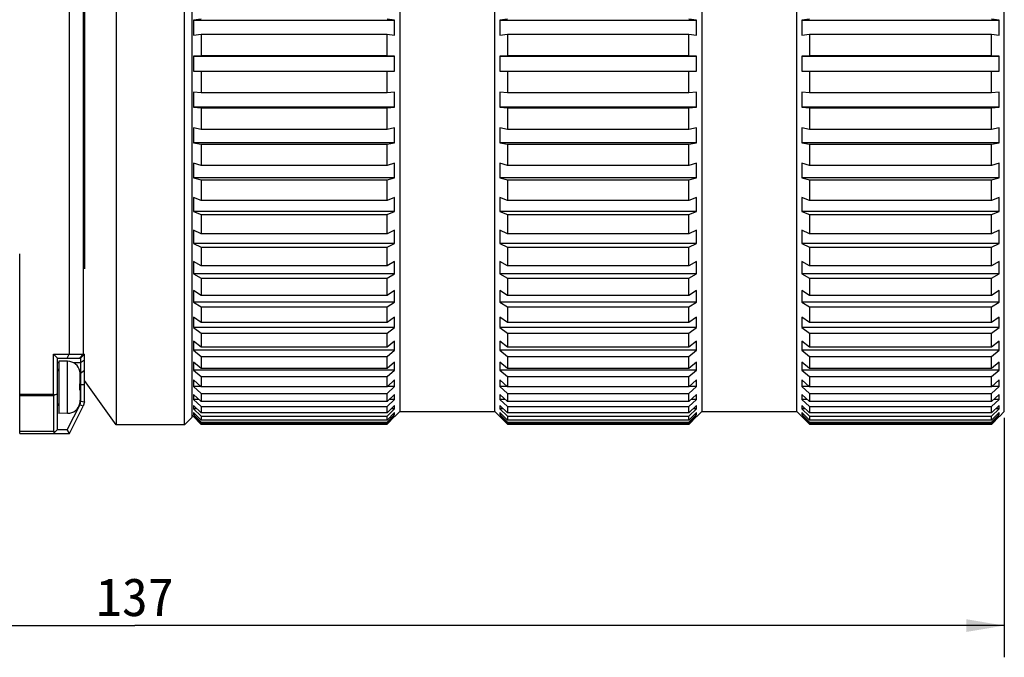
# Model space of a CAD drawing. Header units: millimetres. Extents: x 51 to 387, y 130 to 235.
# Tile 6 of 10: x 198 to 275, y 130 to 180. Entities that reach past the tile are written whole.
import ezdxf
from ezdxf.enums import TextEntityAlignment as Align

# ---------------------------------------------------------------- set-up
doc = ezdxf.new("R2010")
doc.units = ezdxf.units.MM
doc.header["$LTSCALE"] = 23.1
doc.layers.get('0').update_dxf_attribs({"linetype": 'CONTINUOUS'})
doc.layers.add('20_ALL_FEATURES', color=7, linetype='CONTINUOUS')
doc.layers.add('51__DRAFT_DIMS', color=7, linetype='CONTINUOUS')
doc.styles.get("Standard").update_dxf_attribs({"font": 'simfang.ttf'})
doc.dimstyles.new('DIMSTYLE_5', dxfattribs={"dimtxt": 3, "dimasz": 3, "dimexe": 2.5, "dimexo": 0.5, "dimgap": 0.75, "dimtad": 1, "dimdec": 1, "dimdsep": 46, "dimtxsty": 'STANDARD', "dimblk": '_FILLED', "dimblk1": '_FILLED', "dimblk2": '_FILLED', "dimcen": 0.09, "dimclrt": 3, "dimazin": 2, "dimtp": 0.5, "dimtm": 0.5, "dimtfac": 1, "dimtdec": 1, "dimtofl": 0, "dimtmove": 0, "dimatfit": 3, "dimldrblk": '_FILLED', "dimfxl": 1, "dimtolj": 1, "dimarcsym": 0})

# ---------------------------------------------------------------- blocks, each defined once
blk = doc.blocks.new('_FILLED')
at = {"color": 0, "linetype": 'ByBlock'}
blk.add_solid([(0, 0), (-1, 0.167), (-1, -0.167)], dxfattribs=at)
blk = doc.blocks.new('*D6')
at = {"layer": '51__DRAFT_DIMS', "color": 4}
for p, q in [((138.316, 149.037), (138.316, 130.112)), ((275.355, 148.983), (275.355, 130.112)), ((138.316, 132.612), (206.836, 132.612)), ((275.355, 132.612), (206.836, 132.612))]:
    blk.add_line(p, q, dxfattribs=at)
at = {"layer": '51__DRAFT_DIMS', "color": 4, "xscale": 3, "yscale": 3, "zscale": 3}
for p, rotation in [((138.316, 132.612), 180.0000004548), ((275.355, 132.612), 4.548e-07)]:
    blk.add_blockref('_FILLED', p, dxfattribs=dict(at, rotation=rotation))
at = {"layer": '51__DRAFT_DIMS', "color": 3}
blk.add_text('137', height=3, dxfattribs=at).set_placement((206.836, 133.362), align=Align.CENTER)

msp = doc.modelspace()

# ---------------------------------------------------------------- linework, layer by layer
at = {"layer": '20_ALL_FEATURES', "color": 7}
for p, q in [((205.355, 204.033), (205.355, 148.433)), ((210.755, 148.433), (210.755, 204.033)), ((211.355, 149.033), (211.355, 203.433)), ((227.705, 202.983), (227.705, 149.483)), ((235.205, 149.483), (235.205, 202.983)), ((251.505, 202.983), (251.505, 149.483)), ((259.005, 149.483), (259.005, 202.983)), ((275.355, 149.483), (275.355, 202.983)), ((201.665, 198.464), (201.665, 153.996)), ((202.758, 198.464), (202.758, 153.996)), ((202.855, 191.011), (202.855, 160.733)), ((212.055, 180.404), (211.455, 180.326)), ((211.455, 180.326), (211.455, 179.136)), ((211.455, 180.326), (227.305, 180.326)), ((227.305, 180.326), (226.705, 180.404)), ((227.305, 179.136), (227.305, 180.326)), ((236.205, 180.404), (235.605, 180.326)), ((235.605, 180.326), (251.105, 180.326)), ((235.605, 180.326), (235.605, 179.136)), ((251.105, 180.326), (250.505, 180.404)), ((251.105, 179.136), (251.105, 180.326)), ((260.005, 180.404), (259.405, 180.326)), ((259.405, 180.326), (274.955, 180.326)), ((259.405, 180.326), (259.405, 179.136)), ((274.955, 180.326), (274.355, 180.404)), ((274.955, 179.136), (274.955, 180.326)), ((211.455, 179.136), (212.055, 179.214)), ((212.055, 179.214), (212.055, 177.513)), ((212.055, 179.214), (226.705, 179.214)), ((226.705, 177.513), (226.705, 179.214)), ((226.705, 179.214), (227.305, 179.136)), ((235.605, 179.136), (236.205, 179.214)), ((236.205, 179.214), (250.505, 179.214)), ((236.205, 179.214), (236.205, 177.513)), ((250.505, 177.513), (250.505, 179.214)), ((250.505, 179.214), (251.105, 179.136)), ((259.405, 179.136), (260.005, 179.214)), ((260.005, 179.214), (274.355, 179.214)), ((260.005, 179.214), (260.005, 177.513)), ((274.355, 177.513), (274.355, 179.214)), ((274.355, 179.214), (274.955, 179.136)), ((212.055, 177.513), (211.455, 177.498)), ((211.455, 177.498), (211.455, 176.299)), ((211.455, 177.498), (227.305, 177.498)), ((226.705, 177.513), (212.055, 177.513)), ((227.305, 177.498), (226.705, 177.513)), ((227.305, 176.299), (227.305, 177.498)), ((236.205, 177.513), (235.605, 177.498)), ((235.605, 177.498), (251.105, 177.498)), ((235.605, 177.498), (235.605, 176.299)), ((250.505, 177.513), (236.205, 177.513)), ((251.105, 177.498), (250.505, 177.513)), ((251.105, 176.299), (251.105, 177.498)), ((260.005, 177.513), (259.405, 177.498)), ((259.405, 177.498), (274.955, 177.498)), ((259.405, 177.498), (259.405, 176.299)), ((274.355, 177.513), (260.005, 177.513)), ((274.955, 177.498), (274.355, 177.513)), ((274.955, 176.299), (274.955, 177.498)), ((211.455, 176.299), (212.055, 176.313)), ((212.055, 176.313), (212.055, 174.608)), ((212.055, 176.313), (226.705, 176.313)), ((226.705, 174.608), (226.705, 176.313)), ((226.705, 176.313), (227.305, 176.299)), ((235.605, 176.299), (236.205, 176.313)), ((236.205, 176.313), (250.505, 176.313)), ((236.205, 176.313), (236.205, 174.608)), ((250.505, 174.608), (250.505, 176.313)), ((250.505, 176.313), (251.105, 176.299)), ((259.405, 176.299), (260.005, 176.313)), ((260.005, 176.313), (274.355, 176.313)), ((260.005, 176.313), (260.005, 174.608)), ((274.355, 174.608), (274.355, 176.313)), ((274.355, 176.313), (274.955, 176.299)), ((211.455, 174.657), (211.455, 173.46)), ((212.055, 174.608), (211.455, 174.657)), ((226.705, 174.608), (212.055, 174.608)), ((227.305, 174.657), (226.705, 174.608)), ((227.305, 173.46), (227.305, 174.657)), ((235.605, 174.657), (235.605, 173.46)), ((236.205, 174.608), (235.605, 174.657)), ((250.505, 174.608), (236.205, 174.608)), ((251.105, 174.657), (250.505, 174.608)), ((251.105, 173.46), (251.105, 174.657)), ((259.405, 174.657), (259.405, 173.46)), ((260.005, 174.608), (259.405, 174.657)), ((274.355, 174.608), (260.005, 174.608)), ((274.955, 174.657), (274.355, 174.608)), ((274.955, 173.46), (274.955, 174.657)), ((227.305, 173.46), (211.455, 173.46)), ((211.455, 173.46), (212.055, 173.412)), ((212.055, 173.412), (226.705, 173.412)), ((212.055, 173.412), (212.055, 171.722)), ((226.705, 173.412), (227.305, 173.46)), ((226.705, 171.722), (226.705, 173.412)), ((251.105, 173.46), (235.605, 173.46)), ((235.605, 173.46), (236.205, 173.412)), ((236.205, 173.412), (250.505, 173.412)), ((236.205, 173.412), (236.205, 171.722)), ((250.505, 173.412), (251.105, 173.46)), ((250.505, 171.722), (250.505, 173.412)), ((274.955, 173.46), (259.405, 173.46)), ((259.405, 173.46), (260.005, 173.412)), ((260.005, 173.412), (274.355, 173.412)), ((260.005, 173.412), (260.005, 171.722)), ((274.355, 173.412), (274.955, 173.46)), ((274.355, 171.722), (274.355, 173.412)), ((211.455, 171.832), (211.455, 170.652)), ((212.055, 171.722), (211.455, 171.832)), ((226.705, 171.722), (212.055, 171.722)), ((227.305, 171.832), (226.705, 171.722)), ((227.305, 170.652), (227.305, 171.832)), ((235.605, 171.832), (235.605, 170.652)), ((236.205, 171.722), (235.605, 171.832)), ((250.505, 171.722), (236.205, 171.722)), ((251.105, 171.832), (250.505, 171.722)), ((251.105, 170.652), (251.105, 171.832)), ((259.405, 171.832), (259.405, 170.652)), ((260.005, 171.722), (259.405, 171.832)), ((274.355, 171.722), (260.005, 171.722)), ((274.955, 171.832), (274.355, 171.722)), ((274.955, 170.652), (274.955, 171.832)), ((227.305, 170.652), (211.455, 170.652)), ((211.455, 170.652), (212.055, 170.542)), ((212.055, 170.542), (226.705, 170.542)), ((212.055, 170.542), (212.055, 168.884)), ((226.705, 170.542), (227.305, 170.652)), ((226.705, 168.884), (226.705, 170.542)), ((251.105, 170.652), (235.605, 170.652)), ((235.605, 170.652), (236.205, 170.542)), ((236.205, 170.542), (250.505, 170.542)), ((236.205, 170.542), (236.205, 168.884)), ((250.505, 170.542), (251.105, 170.652)), ((250.505, 168.884), (250.505, 170.542)), ((274.955, 170.652), (259.405, 170.652)), ((259.405, 170.652), (260.005, 170.542)), ((260.005, 170.542), (274.355, 170.542)), ((260.005, 170.542), (260.005, 168.884)), ((274.355, 170.542), (274.955, 170.652)), ((274.355, 168.884), (274.355, 170.542)), ((211.455, 169.056), (211.455, 167.906)), ((212.055, 168.884), (211.455, 169.056)), ((226.705, 168.884), (212.055, 168.884)), ((227.305, 169.056), (226.705, 168.884)), ((227.305, 167.906), (227.305, 169.056)), ((235.605, 169.056), (235.605, 167.906)), ((236.205, 168.884), (235.605, 169.056)), ((250.505, 168.884), (236.205, 168.884)), ((251.105, 169.056), (250.505, 168.884)), ((251.105, 167.906), (251.105, 169.056)), ((259.405, 169.056), (259.405, 167.906)), ((260.005, 168.884), (259.405, 169.056)), ((274.355, 168.884), (260.005, 168.884)), ((274.955, 169.056), (274.355, 168.884)), ((274.955, 167.906), (274.955, 169.056)), ((227.305, 167.906), (211.455, 167.906)), ((211.455, 167.906), (212.055, 167.734)), ((212.055, 167.734), (226.705, 167.734)), ((212.055, 167.734), (212.055, 166.127)), ((226.705, 167.734), (227.305, 167.906)), ((226.705, 166.127), (226.705, 167.734)), ((251.105, 167.906), (235.605, 167.906)), ((235.605, 167.906), (236.205, 167.734)), ((236.205, 167.734), (250.505, 167.734)), ((236.205, 167.734), (236.205, 166.127)), ((250.505, 167.734), (251.105, 167.906)), ((250.505, 166.127), (250.505, 167.734)), ((274.955, 167.906), (259.405, 167.906)), ((259.405, 167.906), (260.005, 167.734)), ((260.005, 167.734), (274.355, 167.734)), ((260.005, 167.734), (260.005, 166.127)), ((274.355, 167.734), (274.955, 167.906)), ((274.355, 166.127), (274.355, 167.734)), ((211.455, 166.358), (211.455, 165.25)), ((212.055, 166.127), (211.455, 166.358)), ((226.705, 166.127), (212.055, 166.127)), ((227.305, 166.358), (226.705, 166.127)), ((227.305, 165.25), (227.305, 166.358)), ((235.605, 166.358), (235.605, 165.25)), ((236.205, 166.127), (235.605, 166.358)), ((250.505, 166.127), (236.205, 166.127)), ((251.105, 166.358), (250.505, 166.127)), ((251.105, 165.25), (251.105, 166.358)), ((259.405, 166.358), (259.405, 165.25)), ((260.005, 166.127), (259.405, 166.358)), ((274.355, 166.127), (260.005, 166.127)), ((274.955, 166.358), (274.355, 166.127)), ((274.955, 165.25), (274.955, 166.358)), ((227.305, 165.25), (211.455, 165.25)), ((211.455, 165.25), (212.055, 165.02)), ((212.055, 165.02), (226.705, 165.02)), ((212.055, 165.02), (212.055, 163.481)), ((226.705, 165.02), (227.305, 165.25)), ((226.705, 163.481), (226.705, 165.02)), ((251.105, 165.25), (235.605, 165.25)), ((235.605, 165.25), (236.205, 165.02)), ((236.205, 165.02), (250.505, 165.02)), ((236.205, 165.02), (236.205, 163.481)), ((250.505, 165.02), (251.105, 165.25)), ((250.505, 163.481), (250.505, 165.02)), ((274.955, 165.25), (259.405, 165.25)), ((259.405, 165.25), (260.005, 165.02)), ((260.005, 165.02), (274.355, 165.02)), ((260.005, 165.02), (260.005, 163.481)), ((274.355, 165.02), (274.955, 165.25)), ((274.355, 163.481), (274.355, 165.02)), ((211.455, 163.769), (211.455, 162.715)), ((212.055, 163.481), (211.455, 163.769)), ((227.305, 163.769), (226.705, 163.481)), ((227.305, 162.715), (227.305, 163.769)), ((235.605, 163.769), (235.605, 162.715)), ((236.205, 163.481), (235.605, 163.769)), ((251.105, 163.769), (250.505, 163.481)), ((251.105, 162.715), (251.105, 163.769)), ((259.405, 163.769), (259.405, 162.715)), ((260.005, 163.481), (259.405, 163.769)), ((274.955, 163.769), (274.355, 163.481)), ((274.955, 162.715), (274.955, 163.769)), ((226.705, 163.481), (212.055, 163.481)), ((250.505, 163.481), (236.205, 163.481)), ((274.355, 163.481), (260.005, 163.481)), ((227.305, 162.715), (211.455, 162.715)), ((211.455, 162.715), (212.055, 162.428)), ((212.055, 162.428), (226.705, 162.428)), ((212.055, 162.428), (212.055, 160.975)), ((226.705, 162.428), (227.305, 162.715)), ((226.705, 160.975), (226.705, 162.428)), ((251.105, 162.715), (235.605, 162.715)), ((235.605, 162.715), (236.205, 162.428)), ((236.205, 162.428), (250.505, 162.428)), ((236.205, 162.428), (236.205, 160.975)), ((250.505, 162.428), (251.105, 162.715)), ((250.505, 160.975), (250.505, 162.428)), ((274.955, 162.715), (259.405, 162.715)), ((259.405, 162.715), (260.005, 162.428)), ((260.005, 162.428), (274.355, 162.428)), ((260.005, 162.428), (260.005, 160.975)), ((274.355, 162.428), (274.955, 162.715)), ((274.355, 160.975), (274.355, 162.428)), ((197.755, 147.762), (197.755, 161.916)), ((211.455, 161.316), (211.455, 160.328)), ((212.055, 160.975), (211.455, 161.316)), ((226.705, 160.975), (212.055, 160.975)), ((227.305, 161.316), (226.705, 160.975)), ((227.305, 160.328), (227.305, 161.316)), ((235.605, 161.316), (235.605, 160.328)), ((236.205, 160.975), (235.605, 161.316)), ((250.505, 160.975), (236.205, 160.975)), ((251.105, 161.316), (250.505, 160.975)), ((251.105, 160.328), (251.105, 161.316)), ((259.405, 161.316), (259.405, 160.328)), ((260.005, 160.975), (259.405, 161.316)), ((274.355, 160.975), (260.005, 160.975)), ((274.955, 161.316), (274.355, 160.975)), ((274.955, 160.328), (274.955, 161.316)), ((227.305, 160.328), (211.455, 160.328)), ((211.455, 160.328), (212.055, 159.987)), ((212.055, 159.987), (226.705, 159.987)), ((212.055, 159.987), (212.055, 158.636)), ((226.705, 159.987), (227.305, 160.328)), ((226.705, 158.636), (226.705, 159.987)), ((251.105, 160.328), (235.605, 160.328)), ((235.605, 160.328), (236.205, 159.987)), ((236.205, 159.987), (250.505, 159.987)), ((236.205, 159.987), (236.205, 158.636)), ((250.505, 159.987), (251.105, 160.328)), ((250.505, 158.636), (250.505, 159.987)), ((274.955, 160.328), (259.405, 160.328)), ((259.405, 160.328), (260.005, 159.987)), ((260.005, 159.987), (274.355, 159.987)), ((260.005, 159.987), (260.005, 158.636)), ((274.355, 159.987), (274.955, 160.328)), ((274.355, 158.636), (274.355, 159.987)), ((211.455, 159.026), (211.455, 158.115)), ((212.055, 158.636), (211.455, 159.026)), ((226.705, 158.636), (212.055, 158.636)), ((227.305, 159.026), (226.705, 158.636)), ((227.305, 158.115), (227.305, 159.026)), ((235.605, 159.026), (235.605, 158.115)), ((236.205, 158.636), (235.605, 159.026)), ((250.505, 158.636), (236.205, 158.636)), ((251.105, 159.026), (250.505, 158.636)), ((251.105, 158.115), (251.105, 159.026)), ((259.405, 159.026), (259.405, 158.115)), ((260.005, 158.636), (259.405, 159.026)), ((274.355, 158.636), (260.005, 158.636)), ((274.955, 159.026), (274.355, 158.636)), ((274.955, 158.115), (274.955, 159.026)), ((227.305, 158.115), (211.455, 158.115)), ((211.455, 158.115), (212.055, 157.725)), ((212.055, 157.725), (226.705, 157.725)), ((212.055, 157.725), (212.055, 156.489)), ((226.705, 157.725), (227.305, 158.115)), ((226.705, 156.489), (226.705, 157.725)), ((251.105, 158.115), (235.605, 158.115)), ((235.605, 158.115), (236.205, 157.725)), ((236.205, 157.725), (250.505, 157.725)), ((236.205, 157.725), (236.205, 156.489)), ((250.505, 157.725), (251.105, 158.115)), ((250.505, 156.489), (250.505, 157.725)), ((274.955, 158.115), (259.405, 158.115)), ((259.405, 158.115), (260.005, 157.725)), ((260.005, 157.725), (274.355, 157.725)), ((260.005, 157.725), (260.005, 156.489)), ((274.355, 157.725), (274.955, 158.115)), ((274.355, 156.489), (274.355, 157.725)), ((211.455, 156.925), (211.455, 156.101)), ((212.055, 156.489), (211.455, 156.925)), ((227.305, 156.925), (226.705, 156.489)), ((227.305, 156.101), (227.305, 156.925)), ((235.605, 156.925), (235.605, 156.101)), ((236.205, 156.489), (235.605, 156.925)), ((251.105, 156.925), (250.505, 156.489)), ((251.105, 156.101), (251.105, 156.925)), ((259.405, 156.925), (259.405, 156.101)), ((260.005, 156.489), (259.405, 156.925)), ((274.955, 156.925), (274.355, 156.489)), ((274.955, 156.101), (274.955, 156.925)), ((227.305, 156.101), (211.455, 156.101)), ((211.455, 156.101), (212.055, 155.665)), ((226.705, 156.489), (212.055, 156.489)), ((226.705, 155.665), (227.305, 156.101)), ((251.105, 156.101), (235.605, 156.101)), ((235.605, 156.101), (236.205, 155.665)), ((250.505, 156.489), (236.205, 156.489)), ((250.505, 155.665), (251.105, 156.101)), ((274.955, 156.101), (259.405, 156.101)), ((259.405, 156.101), (260.005, 155.665)), ((274.355, 156.489), (260.005, 156.489)), ((274.355, 155.665), (274.955, 156.101)), ((212.055, 155.665), (226.705, 155.665)), ((212.055, 155.665), (212.055, 154.559)), ((226.705, 154.559), (226.705, 155.665)), ((236.205, 155.665), (250.505, 155.665)), ((236.205, 155.665), (236.205, 154.559)), ((250.505, 154.559), (250.505, 155.665)), ((260.005, 155.665), (274.355, 155.665)), ((260.005, 155.665), (260.005, 154.559)), ((274.355, 154.559), (274.355, 155.665)), ((211.455, 155.036), (211.455, 154.307)), ((212.055, 154.559), (211.455, 155.036)), ((226.705, 154.559), (212.055, 154.559)), ((227.305, 155.036), (226.705, 154.559)), ((227.305, 154.307), (227.305, 155.036)), ((235.605, 155.036), (235.605, 154.307)), ((236.205, 154.559), (235.605, 155.036)), ((250.505, 154.559), (236.205, 154.559)), ((251.105, 155.036), (250.505, 154.559)), ((251.105, 154.307), (251.105, 155.036)), ((259.405, 155.036), (259.405, 154.307)), ((260.005, 154.559), (259.405, 155.036)), ((274.355, 154.559), (260.005, 154.559)), ((274.955, 155.036), (274.355, 154.559)), ((274.955, 154.307), (274.955, 155.036)), ((200.432, 153.996), (202.855, 153.996)), ((200.732, 153.696), (200.432, 153.996)), ((200.433, 150.843), (200.432, 153.996)), ((200.732, 153.696), (202.556, 153.696)), ((200.733, 148.062), (200.732, 153.696)), ((201.489, 153.696), (201.665, 153.996)), ((202.478, 153.696), (202.758, 153.996)), ((202.556, 153.696), (202.555, 150.289)), ((202.855, 153.996), (202.556, 153.696)), ((202.855, 150.254), (202.855, 153.996)), ((227.305, 154.307), (211.455, 154.307)), ((211.455, 154.307), (212.055, 153.83)), ((212.055, 153.83), (226.705, 153.83)), ((212.055, 153.83), (212.055, 152.867)), ((226.705, 153.83), (227.305, 154.307)), ((226.705, 152.867), (226.705, 153.83)), ((251.105, 154.307), (235.605, 154.307)), ((235.605, 154.307), (236.205, 153.83)), ((236.205, 153.83), (250.505, 153.83)), ((236.205, 153.83), (236.205, 152.867)), ((250.505, 153.83), (251.105, 154.307)), ((250.505, 152.867), (250.505, 153.83)), ((274.955, 154.307), (259.405, 154.307)), ((259.405, 154.307), (260.005, 153.83)), ((260.005, 153.83), (274.355, 153.83)), ((260.005, 153.83), (260.005, 152.867)), ((274.355, 153.83), (274.955, 154.307)), ((274.355, 152.867), (274.355, 153.83)), ((201.532, 153.441), (200.832, 153.44)), ((200.832, 153.44), (200.833, 149.34)), ((211.455, 153.379), (211.455, 152.754)), ((212.055, 152.867), (211.455, 153.379)), ((227.305, 153.379), (226.705, 152.867)), ((227.305, 152.754), (227.305, 153.379)), ((235.605, 153.379), (235.605, 152.754)), ((236.205, 152.867), (235.605, 153.379)), ((251.105, 153.379), (250.505, 152.867)), ((251.105, 152.754), (251.105, 153.379)), ((259.405, 153.379), (259.405, 152.754)), ((260.005, 152.867), (259.405, 153.379)), ((274.955, 153.379), (274.355, 152.867)), ((274.955, 152.754), (274.955, 153.379)), ((202.507, 152.665), (202.507, 152.666)), ((202.532, 151.654), (202.532, 152.416)), ((227.305, 152.754), (211.455, 152.754)), ((211.455, 152.754), (212.055, 152.241)), ((226.705, 152.867), (212.055, 152.867)), ((212.055, 152.241), (226.705, 152.241)), ((212.055, 152.241), (212.055, 151.43)), ((226.705, 152.241), (227.305, 152.754)), ((226.705, 151.43), (226.705, 152.241)), ((251.105, 152.754), (235.605, 152.754)), ((235.605, 152.754), (236.205, 152.241)), ((250.505, 152.867), (236.205, 152.867)), ((236.205, 152.241), (250.505, 152.241)), ((236.205, 152.241), (236.205, 151.43)), ((250.505, 152.241), (251.105, 152.754)), ((250.505, 151.43), (250.505, 152.241)), ((274.955, 152.754), (259.405, 152.754)), ((259.405, 152.754), (260.005, 152.241)), ((274.355, 152.867), (260.005, 152.867)), ((260.005, 152.241), (274.355, 152.241)), ((260.005, 152.241), (260.005, 151.43)), ((274.355, 152.241), (274.955, 152.754)), ((274.355, 151.43), (274.355, 152.241)), ((202.532, 151.654), (202.503, 151.654)), ((202.532, 151.616), (202.532, 151.651)), ((205.355, 148.433), (202.855, 151.933)), ((211.455, 151.972), (211.455, 151.457)), ((212.055, 151.43), (211.455, 151.972)), ((212.025, 151.457), (211.455, 151.457)), ((211.455, 151.457), (212.055, 150.915)), ((226.705, 151.43), (212.055, 151.43)), ((227.305, 151.972), (226.705, 151.43)), ((226.705, 150.915), (227.305, 151.457)), ((227.305, 151.457), (226.736, 151.457)), ((227.305, 151.457), (227.305, 151.972)), ((235.605, 151.972), (235.605, 151.457)), ((236.205, 151.43), (235.605, 151.972)), ((236.175, 151.457), (235.605, 151.457)), ((235.605, 151.457), (236.205, 150.915)), ((250.505, 151.43), (236.205, 151.43)), ((251.105, 151.972), (250.505, 151.43)), ((250.505, 150.915), (251.105, 151.457)), ((251.105, 151.457), (250.536, 151.457)), ((251.105, 151.457), (251.105, 151.972)), ((259.405, 151.972), (259.405, 151.457)), ((260.005, 151.43), (259.405, 151.972)), ((259.975, 151.457), (259.405, 151.457)), ((259.405, 151.457), (260.005, 150.915)), ((274.355, 151.43), (260.005, 151.43)), ((274.955, 151.972), (274.355, 151.43)), ((274.355, 150.915), (274.955, 151.457)), ((274.955, 151.457), (274.386, 151.457)), ((274.955, 151.457), (274.955, 151.972)), ((200.433, 150.709), (200.433, 147.928)), ((200.733, 150.843), (200.441, 150.774)), ((202.533, 151.166), (202.533, 150.365)), ((211.455, 150.831), (211.455, 150.432)), ((212.055, 150.265), (211.455, 150.831)), ((212.055, 150.915), (226.705, 150.915)), ((212.055, 150.915), (212.055, 150.265)), ((226.705, 150.265), (226.705, 150.915)), ((227.305, 150.831), (226.705, 150.265)), ((227.305, 150.432), (227.305, 150.831)), ((235.605, 150.831), (235.605, 150.432)), ((236.205, 150.265), (235.605, 150.831)), ((236.205, 150.915), (250.505, 150.915)), ((236.205, 150.915), (236.205, 150.265)), ((250.505, 150.265), (250.505, 150.915)), ((251.105, 150.831), (250.505, 150.265)), ((251.105, 150.432), (251.105, 150.831)), ((259.405, 150.831), (259.405, 150.432)), ((260.005, 150.265), (259.405, 150.831)), ((260.005, 150.915), (274.355, 150.915)), ((260.005, 150.915), (260.005, 150.265)), ((274.355, 150.265), (274.355, 150.915)), ((274.955, 150.831), (274.355, 150.265)), ((274.955, 150.432), (274.955, 150.831)), ((202.487, 150.006), (201.492, 148.062)), ((201.675, 147.762), (202.771, 149.901)), ((202.555, 150.289), (202.487, 150.006)), ((202.771, 149.901), (202.487, 150.006)), ((202.507, 150.117), (202.507, 150.116)), ((202.555, 150.289), (202.855, 150.254)), ((202.855, 150.254), (202.771, 149.901)), ((211.878, 150.432), (211.455, 150.432)), ((211.455, 150.432), (212.055, 149.866)), ((211.455, 149.968), (211.455, 149.69)), ((212.055, 149.385), (211.455, 149.968)), ((226.705, 150.265), (212.055, 150.265)), ((212.055, 149.866), (226.705, 149.866)), ((212.055, 149.866), (212.055, 149.385)), ((226.705, 149.866), (227.305, 150.432)), ((227.305, 149.968), (226.705, 149.385)), ((226.705, 149.385), (226.705, 149.866)), ((227.305, 150.432), (226.883, 150.432)), ((227.305, 149.69), (227.305, 149.968)), ((236.028, 150.432), (235.605, 150.432)), ((235.605, 150.432), (236.205, 149.866)), ((235.605, 149.968), (235.605, 149.69)), ((236.205, 149.385), (235.605, 149.968)), ((250.505, 150.265), (236.205, 150.265)), ((236.205, 149.866), (250.505, 149.866)), ((236.205, 149.866), (236.205, 149.385)), ((250.505, 149.866), (251.105, 150.432)), ((251.105, 149.968), (250.505, 149.385)), ((250.505, 149.385), (250.505, 149.866)), ((251.105, 150.432), (250.683, 150.432)), ((251.105, 149.69), (251.105, 149.968)), ((259.828, 150.432), (259.405, 150.432)), ((259.405, 150.432), (260.005, 149.866)), ((259.405, 149.968), (259.405, 149.69)), ((260.005, 149.385), (259.405, 149.968)), ((274.355, 150.265), (260.005, 150.265)), ((260.005, 149.866), (274.355, 149.866)), ((260.005, 149.866), (260.005, 149.385)), ((274.355, 149.866), (274.955, 150.432)), ((274.955, 149.968), (274.355, 149.385)), ((274.355, 149.385), (274.355, 149.866)), ((274.955, 150.432), (274.533, 150.432)), ((274.955, 149.69), (274.955, 149.968)), ((201.533, 149.341), (200.833, 149.34)), ((210.755, 148.433), (211.355, 149.033)), ((211.355, 149.183), (211.441, 149.098)), ((211.741, 149.69), (211.455, 149.69)), ((211.455, 149.69), (212.055, 149.107)), ((211.455, 149.394), (211.455, 149.239)), ((212.055, 148.798), (211.455, 149.394)), ((211.611, 149.239), (211.455, 149.239)), ((211.455, 149.239), (212.055, 148.644)), ((211.455, 149.113), (211.455, 149.083)), ((212.055, 148.513), (211.455, 149.113)), ((211.485, 149.083), (211.455, 149.083)), ((211.455, 149.083), (212.041, 148.498)), ((226.705, 149.385), (212.055, 149.385)), ((212.055, 149.107), (226.705, 149.107)), ((212.055, 149.107), (212.055, 148.798)), ((226.705, 149.107), (227.305, 149.69)), ((227.305, 149.394), (226.705, 148.798)), ((226.705, 148.644), (227.305, 149.239)), ((227.305, 149.113), (226.705, 148.513)), ((226.705, 148.798), (226.705, 149.107)), ((226.72, 148.498), (227.305, 149.083)), ((227.305, 149.69), (227.02, 149.69)), ((227.305, 149.239), (227.15, 149.239)), ((227.305, 149.083), (227.276, 149.083)), ((227.305, 149.239), (227.305, 149.394)), ((227.305, 149.083), (227.305, 149.113)), ((227.705, 149.483), (227.32, 149.098)), ((227.705, 149.483), (235.205, 149.483)), ((235.205, 149.483), (235.591, 149.098)), ((235.891, 149.69), (235.605, 149.69)), ((235.605, 149.69), (236.205, 149.107)), ((235.605, 149.394), (235.605, 149.239)), ((236.205, 148.798), (235.605, 149.394)), ((235.761, 149.239), (235.605, 149.239)), ((235.605, 149.239), (236.205, 148.644)), ((235.605, 149.113), (235.605, 149.083)), ((236.205, 148.513), (235.605, 149.113)), ((235.635, 149.083), (235.605, 149.083)), ((235.605, 149.083), (236.191, 148.498)), ((250.505, 149.385), (236.205, 149.385)), ((236.205, 149.107), (250.505, 149.107)), ((236.205, 149.107), (236.205, 148.798)), ((250.505, 149.107), (251.105, 149.69)), ((251.105, 149.394), (250.505, 148.798)), ((250.505, 148.644), (251.105, 149.239)), ((251.105, 149.113), (250.505, 148.513)), ((250.505, 148.798), (250.505, 149.107)), ((250.52, 148.498), (251.105, 149.083)), ((251.105, 149.69), (250.82, 149.69)), ((251.105, 149.239), (250.95, 149.239)), ((251.105, 149.083), (251.076, 149.083)), ((251.105, 149.239), (251.105, 149.394)), ((251.105, 149.083), (251.105, 149.113)), ((251.505, 149.483), (251.12, 149.098)), ((251.505, 149.483), (259.005, 149.483)), ((259.005, 149.483), (259.391, 149.098)), ((259.691, 149.69), (259.405, 149.69)), ((259.405, 149.69), (260.005, 149.107)), ((259.405, 149.394), (259.405, 149.239)), ((260.005, 148.798), (259.405, 149.394)), ((259.561, 149.239), (259.405, 149.239)), ((259.405, 149.239), (260.005, 148.644)), ((259.405, 149.113), (259.405, 149.083)), ((260.005, 148.513), (259.405, 149.113)), ((259.435, 149.083), (259.405, 149.083)), ((259.405, 149.083), (259.991, 148.498)), ((274.355, 149.385), (260.005, 149.385)), ((260.005, 149.107), (274.355, 149.107)), ((260.005, 149.107), (260.005, 148.798)), ((274.355, 149.107), (274.955, 149.69)), ((274.955, 149.394), (274.355, 148.798)), ((274.355, 148.644), (274.955, 149.239)), ((274.955, 149.113), (274.355, 148.513)), ((274.355, 148.798), (274.355, 149.107)), ((274.37, 148.498), (274.955, 149.083)), ((274.955, 149.69), (274.67, 149.69)), ((274.955, 149.239), (274.8, 149.239)), ((274.955, 149.083), (274.926, 149.083)), ((274.955, 149.239), (274.955, 149.394)), ((274.955, 149.083), (274.955, 149.113)), ((275.355, 149.483), (274.97, 149.098)), ((210.755, 148.433), (205.355, 148.433)), ((212.041, 148.498), (212.055, 148.483)), ((226.705, 148.798), (212.055, 148.798)), ((212.055, 148.644), (226.705, 148.644)), ((212.055, 148.644), (212.055, 148.513)), ((226.705, 148.513), (212.055, 148.513)), ((212.055, 148.483), (226.705, 148.483)), ((226.705, 148.513), (226.705, 148.644)), ((226.705, 148.483), (226.72, 148.498)), ((236.191, 148.498), (236.205, 148.483)), ((250.505, 148.798), (236.205, 148.798)), ((236.205, 148.644), (250.505, 148.644)), ((236.205, 148.644), (236.205, 148.513)), ((250.505, 148.513), (236.205, 148.513)), ((236.205, 148.483), (250.505, 148.483)), ((250.505, 148.513), (250.505, 148.644)), ((250.505, 148.483), (250.52, 148.498)), ((259.991, 148.498), (260.005, 148.483)), ((274.355, 148.798), (260.005, 148.798)), ((260.005, 148.644), (274.355, 148.644)), ((260.005, 148.644), (260.005, 148.513)), ((274.355, 148.513), (260.005, 148.513)), ((260.005, 148.483), (274.355, 148.483)), ((274.355, 148.513), (274.355, 148.644)), ((274.355, 148.483), (274.37, 148.498)), ((197.755, 147.762), (201.675, 147.762)), ((200.433, 147.762), (200.733, 148.062)), ((200.733, 148.062), (201.492, 148.062)), ((201.675, 147.762), (201.492, 148.062))]:
    msp.add_line(p, q, dxfattribs=at)
at = {"layer": '20_ALL_FEATURES', "color": 4}
for p, q in [((200.832, 153.315), (200.732, 153.315)), ((201.533, 149.341), (201.532, 153.441)), ((202.555, 153.316), (202.016, 153.316)), ((202.855, 153.528), (202.555, 153.316)), ((202.527, 152.519), (202.555, 152.519)), ((202.555, 152.519), (202.855, 152.731)), ((202.532, 151.627), (202.504, 151.627)), ((202.855, 151.599), (202.505, 151.599)), ((197.755, 150.843), (200.433, 150.843)), ((200.433, 150.709), (197.755, 150.709)), ((197.755, 147.928), (200.433, 147.928))]:
    msp.add_line(p, q, dxfattribs=at)
at = {"layer": '20_ALL_FEATURES', "color": 7}
for centre, radius, start, end in [((201.532, 152.441), 1, 13.00569, 90.01516), ((200.632, 152.84), 0.2, 300.01516, 355.01516), ((201.493, 152.417), 1.039, 359.96108, 13.87754), ((195.915, 151.42), 6.592, 357.84246, 2.18786), ((195.921, 151.357), 6.586, 358.39124, 0.29656), ((200.633, 149.94), 0.2, 0.01516, 60.01516), ((201.533, 150.341), 1, 270.01516, 347.02462), ((201.489, 150.377), 1.044, 346.18752, 0.0345), ((201.503, 150.362), 1.029, 346.80277, 347.68448), ((201.505, 150.362), 1.028, 346.63734, 346.8026), ((201.492, 150.364), 1.041, 347.69629, 0.05965)]:
    msp.add_arc(centre, radius, start, end, dxfattribs=at)
for centre, major_axis, ratio, start_param, end_param in [((200.733, 150.843), (0.212, -0.212), 0.999738, -2.356198, -2.124349), ((200.733, 150.843), (0.255, 0.255), 0.617805, 2.355938, 2.588302), ((200.733, 148.062), (0.255, 0.255), 0.617805, 2.588302, 3.141457)]:
    msp.add_ellipse(centre, major_axis=major_axis, ratio=ratio, start_param=start_param, end_param=end_param, dxfattribs=at)
for points, knots in [([(202.507, 152.666), (202.507, 152.666), (202.506, 152.667), (202.505, 152.667), (202.504, 152.667), (202.503, 152.666), (202.502, 152.666)], [0, 0, 0, 0, 0.185053, 0.375007, 0.635189, 1, 1, 1, 1]), ([(202.504, 152.658), (202.505, 152.659), (202.506, 152.661), (202.507, 152.664), (202.507, 152.665)], [0, 0, 0, 0, 0.610946, 1, 1, 1, 1]), ([(202.532, 151.666), (202.532, 151.666), (202.532, 151.667), (202.529, 151.668), (202.524, 151.669), (202.514, 151.671), (202.507, 151.671), (202.502, 151.672)], [0, 0, 0, 0, 0.028906, 0.080358, 0.267955, 0.574127, 1, 1, 1, 1]), ([(202.504, 151.61), (202.508, 151.61), (202.516, 151.611), (202.524, 151.612), (202.53, 151.614), (202.532, 151.615), (202.532, 151.615), (202.532, 151.616)], [0, 0, 0, 0, 0.425197, 0.730955, 0.918598, 0.970375, 1, 1, 1, 1]), ([(202.502, 151.172), (202.507, 151.172), (202.514, 151.171), (202.524, 151.169), (202.529, 151.168), (202.532, 151.167), (202.533, 151.166), (202.533, 151.166)], [0, 0, 0, 0, 0.425873, 0.732045, 0.919642, 0.971094, 1, 1, 1, 1]), ([(202.503, 150.128), (202.504, 150.125), (202.506, 150.122), (202.507, 150.118), (202.507, 150.117)], [0, 0, 0, 0, 0.632659, 1, 1, 1, 1])]:
    msp.add_open_spline(points, degree=3, knots=knots, dxfattribs=at)

# ---------------------------------------------------------------- dimensions: what is measured, and where the dimension line sits
at = {"layer": '51__DRAFT_DIMS', "color": 4}
dim = msp.add_linear_dim(base=(275.355, 132.612), p1=(138.316, 149.537), p2=(275.355, 149.483), angle=0, dimstyle='DIMSTYLE_5', dxfattribs=at)
dim.commit()
dim.dimension.update_dxf_attribs({"geometry": '*D6', "text_midpoint": (206.93, 132.612), "dimtype": 160})

doc.saveas('drawing.dxf')
